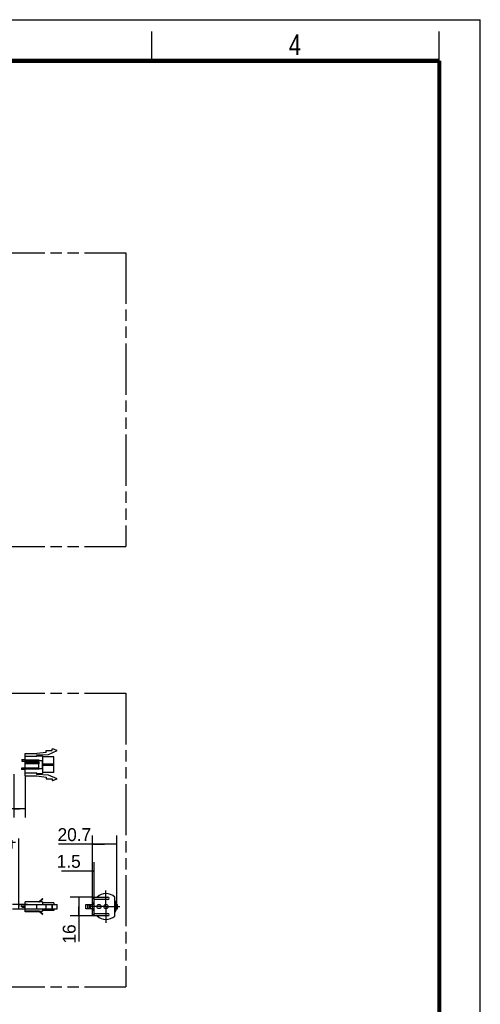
# Model space of a CAD drawing. Header units: millimetres. Extents: x 0 to 210, y 0 to 297.
# Tile 7 of 7: x 131 to 210, y 129 to 297. Entities that reach past the tile are written whole.
import ezdxf
from ezdxf.enums import TextEntityAlignment as Align

# ---------------------------------------------------------------- set-up
doc = ezdxf.new("R2010")
doc.units = ezdxf.units.MM
doc.header["$LTSCALE"] = 19.36
doc.linetypes.add('CENTER', pattern=[0.6, 0.375, -0.075, 0.075, -0.075])
doc.linetypes.add('PHANTOM', pattern=[0.8, 0.45, -0.05, 0.1, -0.05, 0.1, -0.05])
doc.layers.get('0').update_dxf_attribs({"linetype": 'CONTINUOUS'})
for name, color, linetype in [('DEFAULT_3', 7, 'PHANTOM'), ('Z_AXIS', 7, 'CONTINUOUS'), ('Z_DIM_2D', 7, 'CONTINUOUS')]:
    doc.layers.add(name, color=color, linetype=linetype)
doc.styles.add('TEXTSTYLE_2', font='txt', dxfattribs={"width": 0.75})
doc.styles.add('TEXTSTYLE_3', font='tridonic-metric-print-light.otf')
doc.styles.add('TEXTSTYLE_4', font='gdt', dxfattribs={"width": 0.7})
doc.dimstyles.new('DIMSTYLE_1', dxfattribs={"dimtxt": 2.2, "dimasz": 3.5, "dimexe": 1.5, "dimexo": 0, "dimgap": 0.55, "dimtad": 1, "dimdec": 1, "dimlfac": 5, "dimdsep": 46, "dimtxsty": 'TEXTSTYLE_3', "dimblk": '_FILLED', "dimblk1": '_FILLED', "dimblk2": '_FILLED', "dimcen": 0.09, "dimclrt": 5, "dimadec": 4, "dimazin": 2, "dimtp": 0.2, "dimtm": 0.2, "dimtfac": 1, "dimtdec": 1, "dimtofl": 0, "dimtmove": 0, "dimatfit": 3, "dimldrblk": '_FILLED', "dimfxl": 0, "dimtolj": 1, "dimarcsym": 0})
doc.dimstyles.new('DIMSTYLE_2', dxfattribs={"dimtxt": 2.2, "dimasz": 3.5, "dimexe": 1.5, "dimexo": 0, "dimgap": 0.55, "dimtad": 1, "dimdec": 4, "dimlfac": 5, "dimdsep": 46, "dimtxsty": 'TEXTSTYLE_3', "dimblk": '_FILLED', "dimblk1": '_FILLED', "dimblk2": '_FILLED', "dimcen": 0.09, "dimclrt": 5, "dimadec": 4, "dimazin": 2, "dimtp": 0.1, "dimtm": 0.1, "dimtfac": 1, "dimtdec": 4, "dimtofl": 0, "dimtmove": 0, "dimatfit": 3, "dimldrblk": '_FILLED', "dimfxl": 0, "dimtolj": 1, "dimarcsym": 0})
doc.dimstyles.new('DIMSTYLE_3', dxfattribs={"dimtxt": 2.2, "dimasz": 3.5, "dimexe": 1.5, "dimexo": 0, "dimgap": 0.55, "dimtad": 1, "dimdec": 4, "dimlfac": 5, "dimdsep": 46, "dimtxsty": 'TEXTSTYLE_3', "dimblk": '_FILLED', "dimblk1": '_FILLED', "dimblk2": '_FILLED', "dimcen": 0.09, "dimclrt": 5, "dimadec": 4, "dimazin": 2, "dimtp": 0.2, "dimtm": 0.2, "dimtfac": 1, "dimtdec": 4, "dimtofl": 0, "dimtmove": 0, "dimatfit": 3, "dimldrblk": '_FILLED', "dimfxl": 0, "dimtolj": 1, "dimarcsym": 0})
doc.dimstyles.new('DIMSTYLE_5', dxfattribs={"dimtxt": 2.2, "dimasz": 3.5, "dimexe": 1.5, "dimexo": 0, "dimgap": 0.55, "dimtad": 1, "dimdec": 4, "dimlfac": 5, "dimdsep": 46, "dimtxsty": 'TEXTSTYLE_3', "dimblk": '_FILLED', "dimblk1": '_FILLED', "dimblk2": '_FILLED', "dimcen": 0.09, "dimclrt": 5, "dimadec": 4, "dimazin": 2, "dimtp": 0.3, "dimtm": 0.3, "dimtfac": 1, "dimtdec": 4, "dimtofl": 0, "dimtmove": 0, "dimatfit": 3, "dimldrblk": '_FILLED', "dimfxl": 0, "dimtolj": 1, "dimarcsym": 0})

# ---------------------------------------------------------------- blocks, each defined once
blk = doc.blocks.new('*D2')
at = {"layer": 'Z_DIM_2D', "color": 2, "linetype": 'Continuous', "transparency": 16777216}
for p, q in [((143.9, 147.4), (143.9, 158.1)), ((148.04, 146), (148.04, 158.1)), ((145.97, 156.6), (138.1, 156.6)), ((143.9, 156.6), (145.97, 156.6)), ((148.04, 156.6), (145.97, 156.6))]:
    blk.add_line(p, q, dxfattribs=at)
at = {"layer": 'Z_DIM_2D', "color": 5, "linetype": 'Continuous', "transparency": 16777216, "style": 'TEXTSTYLE_3'}
blk.add_text('20.7', height=2.2, dxfattribs=at).set_placement((143.68, 157.15), align=Align.RIGHT)
blk = doc.blocks.new('_FILLED')
at = {"color": 0, "linetype": 'ByBlock'}
blk.add_solid([(0, 0), (-1, 0.125), (-1, -0.125)], dxfattribs=at)
blk = doc.blocks.new('_NONE')
blk = doc.blocks.new('*D3')
at = {"layer": 'Z_DIM_2D', "color": 2, "linetype": 'Continuous', "transparency": 16777216}
for p, q in [((143.9, 147.4), (143.9, 153.55)), ((144.2, 147.4), (144.2, 153.55)), ((144.05, 152.05), (138.63, 152.05)), ((143.9, 152.05), (144.05, 152.05)), ((144.2, 152.05), (144.05, 152.05))]:
    blk.add_line(p, q, dxfattribs=at)
at = {"layer": 'Z_DIM_2D', "color": 5, "linetype": 'Continuous', "transparency": 16777216, "style": 'TEXTSTYLE_3'}
blk.add_text('1.5', height=2.2, dxfattribs=at).set_placement((141.9, 152.6), align=Align.RIGHT)
blk = doc.blocks.new('*D4')
at = {"layer": 'Z_DIM_2D', "color": 2, "linetype": 'Continuous', "transparency": 16777216}
for p, q in [((143.9, 147.6), (140.09, 147.6)), ((141.59, 147.6), (141.59, 146)), ((141.59, 144.4), (141.59, 146)), ((141.59, 146), (141.59, 140.06)), ((143.9, 144.4), (140.09, 144.4))]:
    blk.add_line(p, q, dxfattribs=at)
at = {"layer": 'Z_DIM_2D', "color": 5, "linetype": 'Continuous', "transparency": 16777216, "style": 'TEXTSTYLE_3'}
blk.add_text('16', height=2.2, rotation=90, dxfattribs=at).set_placement((141.04, 142.97), align=Align.RIGHT)
blk = doc.blocks.new('*D7')
at = {"layer": 'Z_DIM_2D', "color": 2, "linetype": 'Continuous', "transparency": 16777216}
for p, q in [((130.49, 168.56), (130.49, 161.15)), ((132.42, 168.26), (132.42, 161.15)), ((131.45, 162.65), (117.51, 162.65)), ((130.49, 162.65), (131.45, 162.65)), ((132.42, 162.65), (131.45, 162.65))]:
    blk.add_line(p, q, dxfattribs=at)
at = {"layer": 'Z_DIM_2D', "color": 5, "linetype": 'Continuous', "transparency": 16777216}
for s, style, p in [('100', 'TEXTSTYLE_3', (122.55, 163.2)), ('`', 'TEXTSTYLE_4', (125.11, 163.2)), ('10', 'TEXTSTYLE_3', (128.22, 163.2))]:
    blk.add_text(s, height=2.2, dxfattribs=dict(at, style=style)).set_placement(p, align=Align.RIGHT)
blk = doc.blocks.new('*D10')
at = {"layer": 'Z_DIM_2D', "color": 2, "linetype": 'Continuous', "transparency": 16777216}
for p, q in [((131.35, 146), (131.35, 157.58)), ((130.29, 146.4), (132.85, 146.4)), ((131.35, 146.4), (131.35, 146)), ((131.35, 145.6), (131.35, 146)), ((130.29, 145.6), (132.85, 145.6))]:
    blk.add_line(p, q, dxfattribs=at)
at = {"layer": 'Z_DIM_2D', "color": 5, "linetype": 'Continuous', "transparency": 16777216, "style": 'TEXTSTYLE_3'}
blk.add_text('4', height=2.2, rotation=90, dxfattribs=at).set_placement((130.8, 155.78))

msp = doc.modelspace()

# ---------------------------------------------------------------- linework, layer by layer
at = {"color": 2, "linetype": 'Continuous'}
for p, q in [((0, 297), (210, 297)), ((210, 0), (210, 297)), ((154, 290), (154, 295)), ((203, 290), (203, 295)), ((131.786599, 170.988064), (131.79027, 170.9858)), ((131.79027, 170.9858), (131.852465, 170.964545)), ((131.809042, 169.588064), (131.809042, 169.328064)), ((131.852465, 170.964545), (131.914926, 170.941583)), ((131.958673, 170.792187), (131.861995, 170.728064)), ((131.914926, 170.941583), (131.966735, 170.914463)), ((132.000628, 170.863644), (131.958673, 170.792187)), ((131.966735, 170.914463), (132.000628, 170.863644)), ((131.779022, 146.128164), (131.709044, 146.051925)), ((131.709044, 146.051925), (131.79027, 146.001823)), ((131.794294, 146.134087), (131.779022, 146.128164)), ((131.79027, 146.001823), (131.852465, 145.980568)), ((131.852465, 145.980568), (131.914926, 145.957606)), ((131.914926, 145.957606), (131.966735, 145.930486)), ((131.966735, 145.930486), (132.000628, 145.879667)), ((132.000628, 145.879667), (131.997351, 145.874087))]:
    msp.add_line(p, q, dxfattribs=at)
at = {"color": 7, "linetype": 'Continuous'}
for p, q in [((137.015872, 172.558064), (137.015872, 172.858064)), ((137.015872, 172.858064), (137.115872, 172.858064)), ((137.875872, 172.558064), (137.115872, 172.858064)), ((132.415872, 168.258064), (132.415872, 172.058064)), ((132.415872, 172.058064), (134.415872, 172.058064)), ((134.415872, 171.567359), (132.415872, 171.567359)), ((136.015872, 172.258064), (134.415872, 172.058064)), ((134.415872, 171.818064), (136.415872, 171.918064)), ((134.415872, 171.818064), (134.415872, 171.567359)), ((134.415872, 171.658064), (135.415872, 171.658064)), ((135.415872, 171.658063), (135.415872, 170.858064)), ((137.315872, 171.508064), (135.415872, 171.508064)), ((136.015872, 172.258064), (136.015872, 172.558064)), ((136.015872, 172.558064), (137.015872, 172.558064)), ((136.415872, 171.918064), (137.875872, 172.558064)), ((137.315872, 168.80808), (137.315872, 171.508064)), ((132.415872, 170.988064), (131.786599, 170.988064)), ((132.415872, 169.588064), (131.809042, 169.588064)), ((132.415872, 169.328064), (131.809042, 169.328064)), ((132.415872, 170.728064), (131.861995, 170.728064)), ((134.815872, 170.938064), (132.415872, 170.938064)), ((132.415872, 170.778064), (134.79016, 170.778064)), ((134.79016, 170.538064), (132.415872, 170.538064)), ((132.415872, 170.378064), (134.79016, 170.378064)), ((134.79016, 169.538064), (132.415872, 169.538064)), ((134.815872, 169.378064), (132.415872, 169.378064)), ((134.79016, 170.531963), (134.79016, 170.784165)), ((134.797162, 170.529233), (134.79016, 170.531963)), ((134.79016, 169.531963), (134.79016, 170.384165)), ((134.797162, 169.529233), (134.79016, 169.531963)), ((134.810018, 170.79354), (134.815872, 170.797455)), ((134.810018, 170.39354), (134.815872, 170.397455)), ((134.815872, 170.938051), (134.815872, 170.797455)), ((134.815872, 170.858064), (135.428707, 170.858064)), ((134.815872, 170.518673), (134.815872, 170.397455)), ((134.815872, 169.518673), (134.815872, 169.378064)), ((135.428707, 169.458064), (134.815872, 169.458064)), ((135.402996, 169.458064), (135.402996, 170.858064)), ((135.415872, 169.458064), (135.415872, 168.658064)), ((135.428707, 169.458064), (135.428707, 170.858064)), ((135.428707, 170.281436), (137.315872, 170.281436)), ((137.315872, 170.034692), (135.428707, 170.034692)), ((132.415872, 168.748768), (134.415872, 168.748768)), ((132.415872, 168.258064), (134.415872, 168.258064)), ((134.415872, 168.498064), (134.415872, 168.748768)), ((134.415872, 168.658064), (135.415872, 168.658064)), ((136.415872, 168.398064), (134.415872, 168.498064)), ((134.415872, 168.258064), (136.015872, 168.058064)), ((137.315872, 168.808064), (135.415872, 168.808064)), ((136.015872, 168.058064), (136.015872, 167.758064)), ((136.015872, 167.758064), (137.015872, 167.758064)), ((137.875872, 167.758064), (136.415872, 168.398064)), ((137.015872, 167.758064), (137.015872, 167.458064)), ((137.115872, 167.458064), (137.875872, 167.758064)), ((137.015872, 167.458064), (137.115872, 167.458064)), ((143.895625, 144.404087), (143.895625, 147.604087)), ((143.895625, 147.604087), (146.527825, 147.604087)), ((144.195625, 144.404087), (144.195625, 147.604087)), ((147.695625, 144.394739), (147.695625, 147.613434)), ((131.794294, 146.134087), (132.415872, 146.134087)), ((131.997351, 145.874087), (132.415872, 145.874087)), ((132.415872, 145.124088), (132.415872, 146.804087)), ((135.415872, 146.804087), (132.415872, 146.804087)), ((132.415872, 146.374087), (137.875872, 146.374087)), ((134.415872, 145.634087), (134.415872, 146.374087)), ((135.402996, 147.348959), (134.79016, 146.834729)), ((134.79016, 146.834729), (134.815872, 146.804087)), ((134.815872, 146.804087), (135.428707, 147.318317)), ((135.428707, 147.318317), (135.402996, 147.348959)), ((135.415872, 146.804087), (135.415872, 146.374087)), ((137.315872, 146.654087), (135.415872, 146.654087)), ((136.015872, 145.634087), (136.015872, 146.374087)), ((137.015872, 145.634087), (137.015872, 146.374087)), ((137.115872, 145.634087), (137.115872, 146.374087)), ((137.315872, 146.654087), (137.315872, 146.374087)), ((137.875872, 145.634087), (137.875872, 146.374087)), ((142.795625, 145.634087), (142.795625, 146.374087)), ((142.795625, 146.374087), (143.895625, 146.374087)), ((143.095625, 145.634087), (143.095625, 146.374087)), ((143.395625, 145.634087), (143.395625, 146.374087)), ((143.595625, 145.634087), (143.595625, 146.374087)), ((143.895625, 146.404087), (144.195625, 146.404087)), ((146.527825, 147.204087), (144.195625, 147.204087)), ((147.997409, 146.374087), (148.195625, 146.374087)), ((148.195625, 145.634087), (148.195625, 146.374087)), ((132.415872, 145.634087), (137.875872, 145.634087)), ((134.815872, 145.208087), (132.415872, 145.208087)), ((134.815872, 145.124087), (132.415872, 145.124087)), ((134.815872, 145.208087), (134.815872, 145.124538)), ((134.815872, 145.204087), (135.415872, 145.204087)), ((135.428707, 144.689857), (134.815872, 145.204087)), ((134.815872, 145.15187), (135.402996, 144.659215)), ((135.402996, 144.659215), (135.428707, 144.689857)), ((135.415872, 145.634087), (135.415872, 145.204087)), ((137.315872, 145.354087), (135.415872, 145.354087)), ((137.315872, 145.634087), (137.315872, 145.354097)), ((143.895625, 145.634087), (142.795625, 145.634087)), ((144.195625, 145.604087), (143.895625, 145.604087)), ((146.527825, 144.404087), (143.895625, 144.404087)), ((144.195625, 144.804087), (146.527825, 144.804087)), ((147.997414, 145.634087), (148.195625, 145.634087))]:
    msp.add_line(p, q, dxfattribs=at)
at = {"color": 9, "linetype": 'Continuous'}
for p, q in [((143.895625, 147.404087), (144.195625, 147.404087)), ((144.195625, 146.604087), (143.895625, 146.604087)), ((143.895625, 145.404087), (144.195625, 145.404087)), ((144.195625, 144.604087), (143.895625, 144.604087))]:
    msp.add_line(p, q, dxfattribs=at)
at = {"color": 7, "linetype": 'Continuous', "const_width": 0.7}
for points in [[(7, 290), (203, 290)], [(203, 7), (203, 290)]]:
    msp.add_lwpolyline(points, dxfattribs=at)
at = {"color": 7, "linetype": 'Continuous'}
for points in [[(134.79016, 170.784165), (134.797162, 170.786895), (134.803782, 170.79002), (134.810018, 170.79354)], [(134.79016, 170.384165), (134.797162, 170.386895), (134.803782, 170.39002), (134.810018, 170.39354)], [(134.815872, 170.518673), (134.810018, 170.522588), (134.803782, 170.526108), (134.797162, 170.529233)], [(134.815872, 169.518673), (134.810018, 169.522588), (134.803782, 169.526108), (134.797162, 169.529233)]]:
    msp.add_lwpolyline(points, dxfattribs=at)
for centre in [(145.001625, 146.004087), (146.195625, 146.004087)]:
    msp.add_circle(centre, 0.35, dxfattribs=at)
for centre, radius, start, end in [((146.195625, 146.004087), 2.2, 47.01411392, 133.34175823), ((146.527825, 147.404087), 0.2, 270, 90), ((146.195625, 146.004087), 1.8, 326.48229977, 33.55639722), ((146.195625, 146.004087), 1.84, 324.6356227, 35.36524642), ((146.195625, 146.004087), 2.2, 226.65824177, 312.98588608), ((146.527825, 144.604087), 0.2, 270, 90)]:
    msp.add_arc(centre, radius, start, end, dxfattribs=at)
at = {"color": 9, "linetype": 'Continuous'}
msp.add_arc((146.195625, 146.004087), 1.7, 331.94971161, 28.0203587, dxfattribs=at)
at = {"layer": 'DEFAULT_3', "color": 7, "linetype": 'PHANTOM'}
for p, q in [((49.609248, 257.330336), (149.609248, 257.330336)), ((149.609248, 257.330336), (149.609248, 207.330336)), ((49.609248, 207.330336), (149.609248, 207.330336)), ((49.609248, 182.330336), (149.609248, 182.330336)), ((149.609248, 182.330336), (149.609248, 132.330336)), ((49.609248, 132.330336), (149.609248, 132.330336))]:
    msp.add_line(p, q, dxfattribs=at)
at = {"layer": 'Z_AXIS', "color": 7, "linetype": 'CENTER'}
for q in [(146.195625, 148.754746), (143.273606, 146.004087), (148.55506, 146.004087), (146.195625, 143.204744)]:
    msp.add_line((146.195625, 146.004087), q, dxfattribs=at)

# ---------------------------------------------------------------- texts
at = {"color": 5, "linetype": 'Continuous', "style": 'TEXTSTYLE_2', "width": 0.785714}
msp.add_text('4', height=3.5, dxfattribs=at).set_placement((177.383142, 290.991055))

# ---------------------------------------------------------------- dimensions: what is measured, and where the dimension line sits
at = {"layer": 'Z_DIM_2D', "color": 2, "linetype": 'Continuous'}
dim = msp.add_linear_dim(base=(130.4899824, 162.646842), p1=(132.4158716, 168.2580639), p2=(130.4899824, 168.5580639), angle=180, text='<>%%p10', dimstyle='DIMSTYLE_5', override={"dimblk1": 'NONE', "dimblk2": 'NONE', "dimsah": 1}, dxfattribs=at)
dim.commit()
dim.dimension.update_dxf_attribs({"geometry": '*D7', "text_midpoint": (122.8673974, 162.646842), "dimtype": 160})
for base, p2, dimstyle, picture, middle in [((148.035625, 156.604634), (148.035625, 146.004087), 'DIMSTYLE_1', '*D2', (140.892409, 156.604634)), ((144.195625, 152.050096), (144.195625, 147.404087), 'DIMSTYLE_2', '*D3', (140.251691, 152.050096))]:
    dim = msp.add_linear_dim(base=base, p1=(143.895625, 147.404087), p2=p2, dimstyle=dimstyle, override={"dimblk1": 'NONE', "dimblk2": 'NONE', "dimsah": 1}, dxfattribs=at)
    dim.commit()
    dim.dimension.update_dxf_attribs({"geometry": picture, "text_midpoint": middle, "dimtype": 160})
for base, p1, p2, angle, dimstyle, picture, middle in [((131.346304, 146.404087), (132.846304, 145.604087), (132.846304, 146.404087), 90, 'DIMSTYLE_2', '*D10', (131.346304, 156.669788)), ((141.588986, 144.404087), (143.895625, 147.604087), (143.895625, 144.404087), 270, 'DIMSTYLE_3', '*D4', (141.588986, 141.501088))]:
    dim = msp.add_linear_dim(base=base, p1=p1, p2=p2, angle=angle, dimstyle=dimstyle, override={"dimblk1": 'NONE', "dimblk2": 'NONE', "dimsah": 1}, dxfattribs=at)
    dim.commit()
    dim.dimension.update_dxf_attribs({"geometry": picture, "text_midpoint": middle, "dimtype": 160})

doc.saveas('drawing.dxf')
